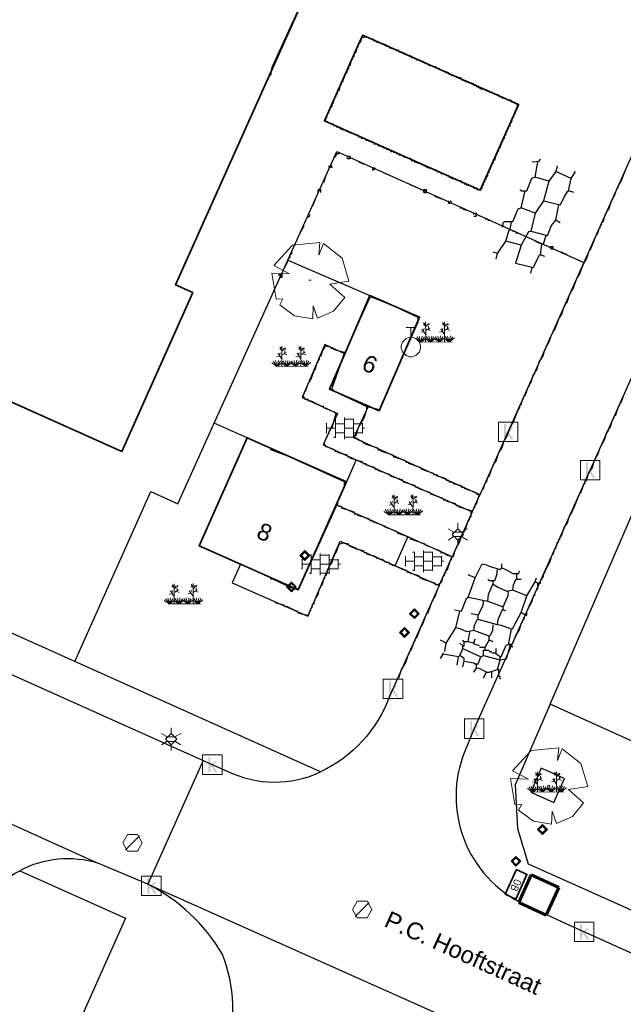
# Model space of a CAD drawing. Header units: metres. Extents: x 100797 to 101486, y 431104 to 431509.
# Tile 4 of 35: x 101001 to 101032, y 431231 to 431282. Entities that reach past the tile are written whole.
import ezdxf

# ---------------------------------------------------------------- set-up
doc = ezdxf.new("R2010")
doc.units = ezdxf.units.M
doc.linetypes.add('DASHED', pattern=[19.05, 12.7, -6.35])
doc.layers.get('0').update_dxf_attribs({"linetype": 'CONTINUOUS'})
for name, color, linetype, lineweight, true_color in [('BAR_BEBOUWING', 7, 'CONTINUOUS', 35, 0x707070), ('N-FIETSEN-OPSTEL-PLAATS', 7, 'CONTINUOUS', 60, 0x2d53b4), ('N-ONDERBORD', 7, 'CONTINUOUS', 35, 0x000000)]:
    doc.layers.add(name, color=color, linetype=linetype, lineweight=lineweight, true_color=true_color)
for name, color, linetype, true_color in [('BAR_BGT_BOMEN', 7, 'CONTINUOUS', 0x707070), ('BAR_BGT_PUNTSYMBOLEN', 7, 'CONTINUOUS', 0x707070), ('BAR_BGT_SYMBOLEN', 7, 'CONTINUOUS', 0x707070), ('BAR_HUISNUMMERS EN STRAATNAMEN', 7, 'CONTINUOUS', 0x707070), ('BAR_TOPO', 7, 'CONTINUOUS', 0x707070), ('BAR_WEGEN', 7, 'CONTINUOUS', 0x707070), ('BOR_BOMEN (vaste grootte)', 7, 'CONTINUOUS', 0x707070), ('BOR_LICHTMASTEN', 7, 'CONTINUOUS', 0x707070), ('BOR_RIOOLPUTTEN', 7, 'CONTINUOUS', 0x707070), ('BOR_VERKEERSBORD', 7, 'CONTINUOUS', 0x707070)]:
    doc.layers.add(name, color=color, linetype=linetype, true_color=true_color)
doc.layers.add('N-XX-AL-T25', color=7, linetype='CONTINUOUS', lineweight=25)
doc.layers.add('PERCELEN', color=2, linetype='DASHED', lineweight=9)
doc.styles.add('NLCS-ISO', font='txt')
doc.styles.add('NLCS-ISO 2.5', font='txt', dxfattribs={"height": 2.5})
picture_1 = doc.add_image_def('image2.jpg', size_in_pixel=(200, 199))

# ---------------------------------------------------------------- blocks, each defined once
blk = doc.blocks.new('inspectieput_1', base_point=(100953.43, 431263.36))
at = {"color": 8, "lineweight": 0, "true_color": 0x707070}
for points in [[(100953.93, 431263.36), (100953.68, 431263.793), (100953.18, 431263.793), (100952.93, 431263.36), (100953.18, 431262.927), (100953.68, 431262.927), (100953.93, 431263.36)], [(100953.076, 431263.006), (100953.784, 431263.714)]]:
    blk.add_lwpolyline(points, dxfattribs=at)
blk = doc.blocks.new('lichtmast_1', base_point=(101313.152, 431373.608))
at = {"color": 8, "lineweight": 0, "true_color": 0x707070}
for points in [[(101312.902, 431373.752), (101312.652, 431373.896)], [(101313.441, 431373.608), (101313.152, 431373.896), (101312.864, 431373.608), (101313.152, 431373.319), (101313.441, 431373.608)], [(101312.887, 431373.722), (101313.418, 431373.722)], [(101313.152, 431373.896), (101313.152, 431374.185)], [(101313.402, 431373.752), (101313.652, 431373.896)], [(101312.902, 431373.463), (101312.652, 431373.319)], [(101312.887, 431373.494), (101313.418, 431373.494)], [(101313.152, 431373.319), (101313.152, 431373.03)], [(101313.402, 431373.463), (101313.652, 431373.319)]]:
    blk.add_lwpolyline(points, dxfattribs=at)
blk = doc.blocks.new('boom_5', base_point=(101195.652, 431331.719))
at = {"color": 8, "lineweight": 0, "true_color": 0x707070}
for points in [[(101196.164, 431333.653), (101194.752, 431333.505), (101193.794, 431332.459)], [(101196.164, 431333.653), (101196.105, 431332.993), (101196.339, 431333.598)], [(101197.651, 431331.668), (101197.306, 431332.844), (101196.339, 431333.598)], [(101193.684, 431332.075), (101194.607, 431332.031), (101193.794, 431332.459)], [(101193.684, 431332.075), (101193.91, 431330.737)], [(101195.712, 431331.719), (101195.592, 431331.719), (101195.712, 431331.719)], [(101197.651, 431331.668), (101196.67, 431331.501), (101197.437, 431330.818)], [(101194.104, 431330.453), (101194.261, 431330.759), (101193.91, 431330.737)], [(101196.046, 431329.759), (101196.864, 431330.128), (101197.437, 431330.818)], [(101194.104, 431330.453), (101194.861, 431329.883), (101195.795, 431329.724)], [(101196.046, 431329.758), (101195.819, 431330.396), (101195.795, 431329.724)]]:
    blk.add_lwpolyline(points, dxfattribs=at)
blk = doc.blocks.new('verkeersbord_1', base_point=(101107.644, 431195.477))
at = {"true_color": 0x707070, "transparency": 33554687}
h = blk.add_hatch(color=8, dxfattribs=at)
h.paths.add_polyline_path([(101107.894, 431195.477), (101107.644, 431195.727), (101107.394, 431195.477), (101107.644, 431195.227)])
h.paths.add_polyline_path([(101107.465, 431195.477), (101107.644, 431195.655), (101107.822, 431195.477), (101107.644, 431195.298)], flags=0)
at = {"color": 8, "lineweight": 0, "true_color": 0x707070}
for points in [[(101107.894, 431195.477), (101107.644, 431195.727), (101107.394, 431195.477), (101107.644, 431195.227), (101107.894, 431195.477)], [(101107.822, 431195.477), (101107.644, 431195.655), (101107.465, 431195.477), (101107.644, 431195.298), (101107.822, 431195.477)]]:
    blk.add_lwpolyline(points, dxfattribs=at)
blk = doc.blocks.new('boom_6', base_point=(101276.276, 431172.059))
at = {"color": 8, "lineweight": 0, "true_color": 0x707070}
for points in [[(101276.787, 431173.993), (101275.376, 431173.845), (101274.418, 431172.799)], [(101276.787, 431173.993), (101276.729, 431173.333), (101276.963, 431173.937)], [(101278.275, 431172.007), (101277.93, 431173.184), (101276.963, 431173.937)], [(101274.308, 431172.415), (101275.231, 431172.371), (101274.418, 431172.799)], [(101274.308, 431172.415), (101274.534, 431171.076)], [(101276.336, 431172.059), (101276.216, 431172.059), (101276.336, 431172.059)], [(101278.275, 431172.007), (101277.294, 431171.84), (101278.061, 431171.157)], [(101274.728, 431170.793), (101274.885, 431171.098), (101274.534, 431171.076)], [(101276.67, 431170.098), (101277.487, 431170.468), (101278.061, 431171.157)], [(101274.728, 431170.793), (101275.484, 431170.222), (101276.419, 431170.064)], [(101276.67, 431170.098), (101276.443, 431170.736), (101276.419, 431170.064)]]:
    blk.add_lwpolyline(points, dxfattribs=at)
blk = doc.blocks.new('beplanting_1', base_point=(101316.768, 431360.678))
at = {"color": 8, "lineweight": 0, "true_color": 0x707070}
for points in [[(101316.221, 431361.216), (101316.134, 431361.214)], [(101316.245, 431361.178), (101316.141, 431361.332)], [(101316.182, 431361.271), (101316.189, 431361.312)], [(101316.25, 431360.732), (101316.243, 431361.377)], [(101316.246, 431361.119), (101316.426, 431361.295)], [(101316.248, 431360.929), (101316.462, 431361.061)], [(101316.336, 431361.207), (101316.319, 431361.276)], [(101316.369, 431361.24), (101316.442, 431361.23)], [(101316.399, 431361.022), (101316.397, 431361.156)], [(101317.192, 431361.223), (101317.105, 431361.221)], [(101317.217, 431361.185), (101317.113, 431361.339)], [(101317.153, 431361.278), (101317.161, 431361.32)], [(101317.222, 431360.739), (101317.214, 431361.384)], [(101317.217, 431361.126), (101317.397, 431361.302)], [(101317.22, 431360.936), (101317.434, 431361.068)], [(101317.307, 431361.214), (101317.291, 431361.283)], [(101317.341, 431361.247), (101317.414, 431361.238)], [(101317.371, 431361.029), (101317.368, 431361.163)], [(101316.001, 431360.341), (101315.796, 431360.612)], [(101316.001, 431360.341), (101315.92, 431360.641)], [(101316.15, 431360.869), (101315.991, 431360.849)], [(101316.001, 431360.341), (101316.063, 431360.648)], [(101316.001, 431360.341), (101316.18, 431360.605)], [(101316.244, 431360.343), (101316.247, 431360.729), (101316.053, 431361.01)], [(101316.121, 431360.911), (101316.163, 431361.035)], [(101316.493, 431360.345), (101316.288, 431360.616)], [(101316.355, 431360.995), (101316.499, 431360.933)], [(101316.493, 431360.345), (101316.412, 431360.644)], [(101316.493, 431360.345), (101316.556, 431360.652)], [(101316.493, 431360.345), (101316.672, 431360.608)], [(101316.493, 431360.345), (101316.763, 431360.544)], [(101316.949, 431360.348), (101316.743, 431360.619)], [(101316.949, 431360.348), (101316.867, 431360.648)], [(101316.949, 431360.348), (101317.011, 431360.655)], [(101316.949, 431360.348), (101317.128, 431360.612)], [(101316.949, 431360.348), (101317.218, 431360.547)], [(101317.121, 431360.876), (101316.962, 431360.856)], [(101317.216, 431360.35), (101317.218, 431360.736), (101317.025, 431361.017)], [(101317.092, 431360.919), (101317.134, 431361.043)], [(101317.457, 431360.352), (101317.252, 431360.623)], [(101317.327, 431361.002), (101317.471, 431360.94)], [(101317.457, 431360.352), (101317.375, 431360.651)], [(101317.457, 431360.352), (101317.519, 431360.659)], [(101317.457, 431360.352), (101317.636, 431360.616)], [(101317.457, 431360.352), (101317.726, 431360.551)], [(101316.001, 431360.341), (101315.726, 431360.524)], [(101315.937, 431360.341), (101317.6, 431360.353)], [(101316.001, 431360.341), (101316.271, 431360.54)], [(101316.493, 431360.345), (101316.219, 431360.528)], [(101316.949, 431360.348), (101316.674, 431360.531)], [(101317.457, 431360.352), (101317.182, 431360.535)]]:
    blk.add_lwpolyline(points, dxfattribs=at)
blk = doc.blocks.new('tegels_1', base_point=(101313.553, 431423.17))
at = {"color": 8, "lineweight": 0, "true_color": 0x707070}
for points in [[(101312.601, 431423.402), (101312.626, 431423.402)], [(101312.626, 431422.912), (101312.626, 431423.428)], [(101312.985, 431423.633), (101313.089, 431423.633)], [(101313.089, 431422.676), (101313.089, 431423.664)], [(101313.089, 431423.402), (101313.553, 431423.402)], [(101313.553, 431422.619), (101313.553, 431423.721)], [(101313.553, 431423.633), (101314.016, 431423.633)], [(101314.016, 431422.676), (101314.016, 431423.664)], [(101314.016, 431423.402), (101314.479, 431423.402)], [(101314.479, 431422.912), (101314.479, 431423.428)], [(101312.601, 431422.938), (101312.626, 431422.938)], [(101312.626, 431423.17), (101313.089, 431423.17)], [(101313.089, 431422.938), (101313.553, 431422.938)], [(101313.553, 431423.17), (101314.016, 431423.17)], [(101314.016, 431422.938), (101314.479, 431422.938)], [(101314.479, 431423.17), (101314.601, 431423.17)], [(101312.985, 431422.707), (101313.089, 431422.707)], [(101313.553, 431422.707), (101314.016, 431422.707)]]:
    blk.add_lwpolyline(points, dxfattribs=at)
blk = doc.blocks.new('kolk-symbool_1', base_point=(101288.593, 431172.129))
at = {"true_color": 0x707070, "transparency": 33554687}
h = blk.add_hatch(color=8, dxfattribs=at)
h.paths.add_polyline_path([(101288.624, 431172.081), (101288.846, 431172.296), (101288.718, 431172.296), (101288.486, 431172.06), (101288.555, 431172.013), (101288.747, 431171.716), (101288.868, 431171.716)])
h.paths.add_polyline_path([(101288.555, 431172.013), (101288.486, 431172.06), (101288.486, 431172.516), (101288.388, 431172.516), (101288.388, 431171.716), (101288.486, 431171.716), (101288.486, 431171.946)], flags=0)
at = {"color": 8, "lineweight": 0, "true_color": 0x707070}
blk.add_lwpolyline([(101288.092, 431172.617), (101289.092, 431172.617), (101289.092, 431171.617), (101288.092, 431171.617), (101288.092, 431172.617)], dxfattribs=at)
blk = doc.blocks.new('verkeersbord_2', base_point=(101289.838, 431190.765))
at = {"true_color": 0x707070, "transparency": 33554687}
h = blk.add_hatch(color=8, dxfattribs=at)
h.paths.add_polyline_path([(101290.088, 431190.765), (101289.838, 431191.015), (101289.588, 431190.765), (101289.838, 431190.515)])
h.paths.add_polyline_path([(101289.659, 431190.765), (101289.838, 431190.944), (101290.017, 431190.765), (101289.838, 431190.586)], flags=0)
at = {"color": 8, "lineweight": 0, "true_color": 0x707070}
for points in [[(101290.088, 431190.765), (101289.838, 431191.015), (101289.588, 431190.765), (101289.838, 431190.515), (101290.088, 431190.765)], [(101290.017, 431190.765), (101289.838, 431190.944), (101289.659, 431190.765), (101289.838, 431190.586), (101290.017, 431190.765)]]:
    blk.add_lwpolyline(points, dxfattribs=at)
blk = doc.blocks.new('verdeelkast_1', base_point=(101307.585, 431217.287))
at = {"color": 8, "lineweight": 0, "true_color": 0x707070}
for points in [[(101307.335, 431218.287), (101307.835, 431218.287)], [(101307.585, 431217.787), (101307.585, 431218.287)], [(101307.335, 431216.8495), (101307.1475, 431217.037), (101307.085, 431217.2245), (101307.085, 431217.3495), (101307.1475, 431217.537), (101307.335, 431217.7245), (101307.5225, 431217.787), (101307.6475, 431217.787), (101307.835, 431217.7245), (101308.0225, 431217.537), (101308.085, 431217.3495), (101308.085, 431217.2245), (101308.0225, 431217.037), (101307.835, 431216.8495), (101307.6475, 431216.787), (101307.5225, 431216.787), (101307.335, 431216.8495)]]:
    blk.add_lwpolyline(points, dxfattribs=at)
blk = doc.blocks.new('FMEBLOCK9')
at = {"layer": 'PERCELEN', "flags": 128}
blk.add_lwpolyline([(35.613545, -1.32535), (16.930645, 17.685525), (-16.096435, 32.5585), (-27.919355, 5.838625), (-35.613545, -11.9665), (-35.496475, -14.2155), (-34.950455, -16.030625), (2.024575, -32.5585), (2.393495, -32.45255), (2.758505, -32.332625), (3.117535, -32.197425), (3.471505, -32.048575), (3.818575, -31.88445), (4.158515, -31.707325), (4.491555, -31.51655), (4.817465, -31.31245), (5.133485, -31.09535), (5.441455, -30.865575), (5.739535, -30.624425), (6.027495, -30.3706), (6.305565, -30.1054), (35.345595, -1.5886)], close=True, dxfattribs=at)

msp = doc.modelspace()

# ---------------------------------------------------------------- linework, layer by layer
at = {"color": 252, "linetype": 'Continuous'}
for points in [[(101014.111, 431279.02), (101014.182, 431279.449), (101017.089, 431285.813), (101017.132, 431285.941), (101020.539, 431293.448), (101020.539, 431293.805), (101014.175, 431296.648), (101014.111, 431296.662)], [(101018.61, 431280.592), (101018.753, 431280.806)], [(101018.753, 431280.806), (101018.753, 431280.949), (101019.039, 431281.02), (101019.039, 431280.949)], [(101019.396, 431280.877), (101019.11, 431280.949)], [(101019.396, 431280.806), (101019.539, 431280.806)], [(101020.039, 431280.592), (101019.539, 431280.735)], [(101018.396, 431280.02), (101018.396, 431280.163)], [(101018.468, 431280.163), (101018.539, 431280.449)], [(101018.539, 431280.449), (101018.61, 431280.52)], [(101020.039, 431280.52), (101020.182, 431280.52)], [(101020.682, 431280.306), (101020.182, 431280.449)], [(101020.682, 431280.235), (101020.824, 431280.235)], [(101020.967, 431280.092), (101020.967, 431280.163), (101020.824, 431280.163)], [(101018.182, 431279.52), (101018.253, 431279.806)], [(101018.253, 431279.806), (101018.325, 431279.877)], [(101018.325, 431279.949), (101018.396, 431280.02)], [(101021.324, 431280.02), (101021.039, 431280.092)], [(101021.324, 431279.949), (101021.467, 431279.949)], [(101021.539, 431279.877), (101021.467, 431279.949)], [(101021.61, 431279.806), (101021.539, 431279.877)], [(101021.682, 431279.806), (101021.824, 431279.806)], [(101021.824, 431279.735), (101021.967, 431279.735)], [(101022.253, 431279.52), (101022.11, 431279.663), (101021.967, 431279.663)], [(101017.968, 431279.163), (101018.039, 431279.235)], [(101018.039, 431279.306), (101018.11, 431279.378)], [(101018.11, 431279.378), (101018.11, 431279.52)], [(101022.61, 431279.449), (101022.324, 431279.52)], [(101023.253, 431279.163), (101022.771, 431279.324), (101022.753, 431279.378), (101022.61, 431279.378)], [(101017.753, 431278.663), (101017.825, 431278.735)], [(101017.825, 431278.735), (101017.825, 431278.878)], [(101017.896, 431279.02), (101017.968, 431279.092)], [(101017.896, 431278.878), (101017.896, 431279.02)], [(101023.253, 431279.092), (101023.396, 431279.092)], [(101023.896, 431278.878), (101023.396, 431279.02)], [(101023.896, 431278.806), (101024.039, 431278.806)], [(101024.538, 431278.592), (101024.039, 431278.735)], [(101017.539, 431278.092), (101017.539, 431278.235)], [(101017.61, 431278.235), (101017.682, 431278.52)], [(101017.682, 431278.52), (101017.753, 431278.592)], [(101024.538, 431278.52), (101024.681, 431278.52)], [(101024.967, 431278.306), (101024.681, 431278.449)], [(101025.038, 431278.306), (101025.181, 431278.306)], [(101025.181, 431278.235), (101025.324, 431278.235)], [(101025.324, 431278.163), (101025.467, 431278.163)], [(101025.538, 431278.092), (101025.467, 431278.163)], [(101017.325, 431277.735), (101017.396, 431277.806)], [(101017.325, 431277.592), (101017.325, 431277.735)], [(101017.396, 431277.878), (101017.468, 431277.949)], [(101017.468, 431278.02), (101017.539, 431278.092)], [(101025.824, 431278.02), (101025.538, 431278.092)], [(101025.824, 431277.949), (101025.967, 431277.949)], [(101025.967, 431277.878), (101026.11, 431277.878)], [(101026.181, 431277.806), (101026.11, 431277.878)], [(101026.467, 431277.735), (101026.181, 431277.806)], [(101026.467, 431277.663), (101026.61, 431277.663)], [(101017.039, 431277.092), (101017.11, 431277.163)], [(101017.11, 431277.235), (101017.182, 431277.378), (101017.253, 431277.449)], [(101017.253, 431277.449), (101017.253, 431277.592)], [(101026.824, 431277.378), (101026.738, 431277.563), (101026.61, 431277.592)], [(101026.681, 431277.092), (101026.681, 431277.235)], [(101026.753, 431277.235), (101026.753, 431277.378)], [(101017.325, 431276.521), (101017.189, 431276.542), (101016.925, 431276.678), (101016.896, 431276.806)], [(101016.968, 431276.806), (101017.039, 431277.092)], [(101026.467, 431276.592), (101026.538, 431276.878)], [(101026.538, 431276.878), (101026.61, 431276.949)], [(101026.61, 431277.021), (101026.681, 431277.092)], [(101017.325, 431276.449), (101017.468, 431276.449)], [(101017.468, 431276.378), (101017.61, 431276.378)], [(101017.682, 431276.306), (101017.61, 431276.378)], [(101017.753, 431276.235), (101017.682, 431276.306)], [(101017.825, 431276.235), (101017.968, 431276.235)], [(101017.968, 431276.163), (101018.11, 431276.163)], [(101026.181, 431276.092), (101026.253, 431276.163)], [(101026.253, 431276.235), (101026.324, 431276.306)], [(101026.324, 431276.378), (101026.395, 431276.449)], [(101026.395, 431276.449), (101026.395, 431276.592)], [(101018.61, 431275.949), (101018.11, 431276.092)], [(101018.61, 431275.878), (101018.753, 431275.878)], [(101018.753, 431275.806), (101018.896, 431275.806)], [(101019.039, 431275.664), (101018.967, 431275.735)], [(101019.11, 431275.664), (101019.253, 431275.664)], [(101025.967, 431275.592), (101026.038, 431275.664)], [(101026.038, 431275.735), (101026.11, 431275.806)], [(101026.11, 431275.806), (101026.11, 431275.949)], [(101026.181, 431275.949), (101026.181, 431276.092)], [(101019.253, 431275.592), (101019.396, 431275.592)], [(101019.396, 431275.521), (101019.539, 431275.521)], [(101019.61, 431275.449), (101019.539, 431275.521)], [(101019.682, 431275.378), (101019.61, 431275.449)], [(101019.753, 431275.378), (101019.896, 431275.378)], [(101019.896, 431275.306), (101020.039, 431275.306)], [(101020.039, 431275.235), (101020.182, 431275.235)], [(101020.253, 431275.164), (101020.182, 431275.235)], [(101020.325, 431275.092), (101020.253, 431275.164)], [(101025.753, 431275.092), (101025.824, 431275.164)], [(101025.824, 431275.164), (101025.824, 431275.306)], [(101025.895, 431275.306), (101025.967, 431275.592)], [(101017.396, 431274.806), (101017.41, 431274.871), (101017.539, 431275.021), (101017.61, 431275.021)], [(101018.039, 431274.878), (101018.182, 431274.878)], [(101018.182, 431274.735), (101018.039, 431274.735), (101018.039, 431274.806)], [(101018.182, 431274.735), (101018.182, 431274.878)], [(101020.396, 431275.092), (101020.539, 431275.092)], [(101020.539, 431275.021), (101020.682, 431275.021)], [(101020.682, 431274.949), (101020.824, 431274.949)], [(101020.896, 431274.878), (101020.824, 431274.949)], [(101020.967, 431274.806), (101020.896, 431274.878)], [(101021.324, 431274.735), (101021.039, 431274.806)], [(101021.324, 431274.664), (101021.467, 431274.664)], [(101025.538, 431274.521), (101025.538, 431274.664)], [(101025.61, 431274.664), (101025.681, 431274.949)], [(101025.681, 431274.949), (101025.753, 431275.021)], [(101027.538, 431274.592), (101027.888, 431274.627), (101027.967, 431274.735)], [(101017.253, 431274.306), (101017.11, 431274.306), (101017.11, 431274.378)], [(101017.253, 431274.306), (101017.182, 431274.449)], [(101018.896, 431274.449), (101018.61, 431274.592)], [(101019.325, 431274.235), (101019.467, 431274.306)], [(101019.325, 431274.164), (101019.467, 431274.235)], [(101021.682, 431274.521), (101021.467, 431274.592)], [(101021.682, 431274.521), (101021.824, 431274.521)], [(101021.824, 431274.449), (101021.967, 431274.449)], [(101021.967, 431274.378), (101022.11, 431274.378)], [(101022.61, 431274.164), (101022.11, 431274.306)], [(101022.61, 431274.092), (101022.753, 431274.092)], [(101022.824, 431274.021), (101022.753, 431274.092)], [(101025.324, 431274.164), (101025.396, 431274.235)], [(101025.324, 431274.021), (101025.324, 431274.164)], [(101025.396, 431274.306), (101025.467, 431274.378)], [(101025.467, 431274.449), (101025.538, 431274.521)], [(101028.824, 431274.378), (101028.752, 431274.092), (101028.395, 431273.592), (101028.11, 431272.592), (101027.681, 431271.95), (101027.467, 431271.021), (101027.338, 431270.992), (101026.967, 431270.307), (101026.681, 431269.378), (101027.61, 431269.164), (101027.624, 431269.228), (101027.913, 431269.789), (101027.967, 431269.807), (101028.038, 431270.378), (101028.11, 431270.378), (101028.252, 431270.807)], [(101026.895, 431273.164), (101026.967, 431273.092), (101027.253, 431273.092), (101027.524, 431273.742), (101027.681, 431273.807), (101027.824, 431274.592)], [(101028.11, 431272.592), (101028.967, 431272.378), (101029.124, 431272.657), (101029.167, 431272.742), (101029.342, 431273.074), (101029.395, 431273.092), (101029.538, 431273.735), (101029.752, 431274.092)], [(101029.538, 431273.735), (101028.752, 431274.092)], [(101032.109, 431273.592), (101032.324, 431274.164)], [(101016.825, 431273.521), (101016.968, 431273.949)], [(101020.253, 431273.878), (101019.896, 431274.021)], [(101022.896, 431273.949), (101022.824, 431274.021)], [(101023.253, 431273.878), (101022.967, 431273.949)], [(101023.253, 431273.807), (101023.396, 431273.807)], [(101023.896, 431273.592), (101023.396, 431273.735)], [(101025.038, 431273.521), (101025.11, 431273.592)], [(101025.11, 431273.664), (101025.181, 431273.735)], [(101025.181, 431273.807), (101025.253, 431273.878)], [(101025.253, 431273.878), (101025.253, 431274.021)], [(101028.395, 431273.592), (101027.681, 431273.807)], [(101031.966, 431273.378), (101032.109, 431273.592)], [(101016.539, 431273.164), (101016.682, 431273.164)], [(101016.539, 431273.021), (101016.539, 431273.164)], [(101016.682, 431273.021), (101016.682, 431273.164)], [(101021.539, 431273.307), (101021.324, 431273.378)], [(101021.967, 431273.164), (101022.11, 431273.164)], [(101021.967, 431273.021), (101021.967, 431273.164)], [(101022.11, 431273.021), (101022.11, 431273.164)], [(101023.896, 431273.521), (101024.039, 431273.521)], [(101024.181, 431273.378), (101024.181, 431273.449), (101024.039, 431273.449)], [(101024.538, 431273.307), (101024.253, 431273.378)], [(101024.538, 431273.235), (101024.681, 431273.235)], [(101024.681, 431273.164), (101024.896, 431273.164)], [(101024.896, 431273.164), (101024.967, 431273.235)], [(101024.967, 431273.235), (101024.967, 431273.378)], [(101025.038, 431273.378), (101025.038, 431273.521)], [(101026.11, 431271.521), (101026.538, 431271.521), (101026.774, 431272.085), (101026.81, 431272.171), (101026.967, 431272.235), (101027.181, 431273.092)], [(101029.681, 431273.021), (101029.395, 431273.092)], [(101031.752, 431272.807), (101031.895, 431273.235)], [(101031.895, 431273.235), (101031.966, 431273.307)], [(101016.253, 431272.307), (101016.396, 431272.664)], [(101021.967, 431273.021), (101022.11, 431273.021)], [(101022.896, 431272.664), (101022.539, 431272.807)], [(101023.324, 431272.449), (101023.253, 431272.449), (101023.253, 431272.592)], [(101023.396, 431272.521), (101023.324, 431272.592)], [(101031.466, 431272.164), (101031.609, 431272.592)], [(101031.609, 431272.592), (101031.681, 431272.664)], [(101031.681, 431272.735), (101031.752, 431272.807)], [(101023.824, 431272.235), (101023.967, 431272.235)], [(101024.181, 431272.092), (101023.967, 431272.164)], [(101027.681, 431271.95), (101026.967, 431272.235)], [(101027.467, 431271.021), (101028.324, 431270.807), (101028.524, 431271.314), (101028.752, 431271.592), (101028.895, 431272.378)], [(101031.395, 431272.092), (101031.466, 431272.164)], [(101015.968, 431271.735), (101016.111, 431271.807), (101016.111, 431271.878)], [(101024.538, 431271.878), (101024.538, 431271.95), (101024.681, 431271.95)], [(101024.538, 431271.807), (101024.681, 431271.807)], [(101024.681, 431271.807), (101024.681, 431271.95)], [(101025.11, 431271.664), (101025.253, 431271.664)], [(101025.253, 431271.592), (101025.396, 431271.592)], [(101028.967, 431271.45), (101028.752, 431271.592)], [(101031.181, 431271.521), (101031.324, 431271.95)], [(101031.324, 431271.95), (101031.395, 431272.021)], [(101015.611, 431270.95), (101015.825, 431271.307)], [(101025.681, 431269.593), (101025.753, 431269.878), (101026.181, 431270.521), (101026.353, 431271.078), (101026.395, 431271.092), (101026.467, 431271.521)], [(101025.967, 431271.235), (101026.038, 431271.307)], [(101026.038, 431271.45), (101026.11, 431271.521)], [(101026.038, 431271.307), (101026.038, 431271.378), (101026.038, 431271.45)], [(101030.538, 431270.093), (101030.842, 431270.86), (101030.895, 431270.878), (101030.967, 431271.164)], [(101030.967, 431271.164), (101031.038, 431271.235)], [(101031.038, 431271.307), (101031.109, 431271.378)], [(101031.109, 431271.45), (101031.181, 431271.521)], [(101026.538, 431271.021), (101026.681, 431271.021)], [(101026.681, 431270.95), (101026.824, 431270.95)], [(101026.967, 431270.307), (101026.181, 431270.521)], [(101027.967, 431270.378), (101027.681, 431270.521)], [(101028.467, 431270.164), (101028.467, 431270.235), (101028.61, 431270.235)], [(101028.538, 431270.093), (101028.467, 431270.164)], [(101028.61, 431270.093), (101028.61, 431270.235)], [(101030.467, 431270.021), (101030.538, 431270.093)], [(101014.968, 431269.45), (101015.039, 431269.593)], [(101015.039, 431269.664), (101015.111, 431269.735)], [(101015.111, 431269.807), (101015.182, 431269.878)], [(101015.182, 431269.878), (101015.182, 431270.021)], [(101025.753, 431269.878), (101025.538, 431269.95)], [(101028.181, 431269.735), (101027.967, 431269.807)], [(101029.324, 431269.807), (101029.038, 431269.95)], [(101030.181, 431269.378), (101030.324, 431269.593)], [(101030.324, 431269.593), (101030.467, 431270.021)], [(101014.825, 431269.164), (101014.968, 431269.45)], [(101027.467, 431268.878), (101027.538, 431269.164)], [(101029.967, 431268.807), (101030.181, 431269.378)], [(101014.539, 431268.735), (101014.539, 431268.807), (101014.682, 431268.807)], [(101014.539, 431268.664), (101014.682, 431268.664)], [(101014.682, 431268.664), (101014.682, 431268.807)], [(101029.609, 431268.021), (101029.681, 431268.164), (101029.824, 431268.593)], [(101029.824, 431268.593), (101029.967, 431268.807)], [(101019.682, 431261.879), (101021.682, 431266.379), (101021.682, 431266.593), (101020.903, 431266.964), (101020.76, 431267.036), (101019.325, 431267.628), (101019.182, 431267.593), (101018.667, 431266.457), (101018.632, 431266.371), (101017.95, 431264.825), (101017.896, 431264.807), (101017.239, 431262.943), (101017.389, 431262.793), (101019.039, 431262.022), (101019.682, 431261.879)], [(101029.324, 431267.378), (101029.467, 431267.807)], [(101029.467, 431267.807), (101029.538, 431267.878)], [(101029.538, 431267.95), (101029.609, 431268.021)], [(101029.038, 431266.736), (101029.181, 431267.164)], [(101029.181, 431267.164), (101029.252, 431267.236)], [(101029.252, 431267.307), (101029.324, 431267.378)], [(101028.681, 431265.95), (101028.752, 431266.093), (101028.895, 431266.521)], [(101028.895, 431266.521), (101029.038, 431266.736)], [(101028.395, 431265.307), (101028.538, 431265.736)], [(101028.538, 431265.736), (101028.61, 431265.807)], [(101028.61, 431265.879), (101028.681, 431265.95)], [(101016.753, 431264.879), (101016.896, 431265.093)], [(101016.896, 431265.093), (101016.896, 431265.164), (101017.046, 431265.114), (101017.182, 431265.093)], [(101017.182, 431265.021), (101017.325, 431265.021)], [(101028.181, 431264.95), (101028.252, 431265.021)], [(101028.252, 431265.093), (101028.395, 431265.307)], [(101016.611, 431264.45), (101016.611, 431264.593)], [(101016.682, 431264.593), (101016.753, 431264.879)], [(101017.896, 431264.807), (101017.325, 431264.95)], [(101027.895, 431264.307), (101028.11, 431264.664)], [(101028.11, 431264.664), (101028.181, 431264.95)], [(101016.396, 431263.95), (101016.468, 431264.236)], [(101016.468, 431264.236), (101016.539, 431264.307)], [(101016.539, 431264.379), (101016.611, 431264.45)], [(101027.752, 431263.879), (101027.895, 431264.307)], [(101016.111, 431263.307), (101016.182, 431263.45), (101016.325, 431263.879)], [(101016.325, 431263.879), (101016.396, 431263.95)], [(101027.467, 431263.236), (101027.61, 431263.664)], [(101027.61, 431263.664), (101027.681, 431263.736)], [(101027.681, 431263.807), (101027.752, 431263.879)], [(101015.896, 431262.807), (101016.039, 431263.236)], [(101016.039, 431263.236), (101016.111, 431263.307)], [(101027.181, 431262.593), (101027.324, 431263.022)], [(101027.324, 431263.022), (101027.395, 431263.093)], [(101027.395, 431263.164), (101027.467, 431263.236)], [(101015.753, 431262.593), (101015.825, 431262.665)], [(101016.039, 431262.379), (101015.896, 431262.379), (101015.753, 431262.593)], [(101015.825, 431262.736), (101015.896, 431262.807)], [(101027.11, 431262.522), (101027.181, 431262.593)], [(101032.109, 431262.236), (101032.252, 431262.665)], [(101016.825, 431262.022), (101016.689, 431262.043), (101016.182, 431262.307), (101016.039, 431262.307)], [(101019.039, 431261.879), (101019.039, 431262.022)], [(101026.538, 431261.165), (101026.842, 431261.932), (101026.895, 431261.95), (101026.895, 431262.093)], [(101026.967, 431262.093), (101027.038, 431262.379)], [(101027.038, 431262.379), (101027.11, 431262.45)], [(101031.824, 431261.593), (101031.966, 431262.022)], [(101031.966, 431262.022), (101032.038, 431262.093)], [(101032.038, 431262.165), (101032.109, 431262.236)], [(101017.253, 431260.95), (101017.468, 431261.665), (101017.332, 431261.757), (101016.825, 431261.95)], [(101018.896, 431261.45), (101019.039, 431261.879)], [(101031.752, 431261.522), (101031.824, 431261.593)], [(101017.11, 431260.736), (101017.182, 431260.879), (101017.253, 431260.95)], [(101018.468, 431260.522), (101018.61, 431260.95)], [(101018.61, 431260.95), (101018.896, 431261.45)], [(101026.181, 431260.379), (101026.253, 431260.522), (101026.395, 431260.95)], [(101026.395, 431260.95), (101026.467, 431261.022)], [(101026.467, 431261.093), (101026.538, 431261.165)], [(101031.466, 431260.879), (101031.538, 431260.95)], [(101031.538, 431260.95), (101031.681, 431261.379)], [(101031.681, 431261.379), (101031.752, 431261.45)], [(101017.396, 431259.808), (101016.914, 431259.968), (101016.843, 431260.147), (101017.039, 431260.593)], [(101017.039, 431260.593), (101017.11, 431260.665)], [(101018.825, 431260.236), (101018.689, 431260.258), (101018.396, 431260.45), (101018.396, 431260.522)], [(101031.252, 431260.308), (101031.395, 431260.736)], [(101031.395, 431260.736), (101031.466, 431260.808)], [(101018.825, 431260.165), (101018.967, 431260.165)], [(101019.61, 431259.879), (101018.967, 431260.093)], [(101025.967, 431259.879), (101026.11, 431260.308)], [(101026.11, 431260.308), (101026.181, 431260.379)], [(101030.895, 431259.522), (101031.038, 431259.95)], [(101031.038, 431259.95), (101031.252, 431260.308)], [(101015.253, 431252.737), (101015.539, 431252.665), (101017.485, 431256.933), (101017.539, 431256.951), (101017.564, 431257.159), (101017.896, 431257.879), (101017.896, 431258.165), (101014.975, 431259.472), (101014.111, 431259.808), (101014.111, 431259.879)], [(101017.396, 431259.736), (101017.539, 431259.736)], [(101018.039, 431259.522), (101017.539, 431259.665)], [(101018.039, 431259.45), (101018.182, 431259.45)], [(101019.61, 431259.808), (101019.753, 431259.808)], [(101020.396, 431259.522), (101019.753, 431259.736)], [(101021.039, 431259.236), (101020.396, 431259.45)], [(101025.681, 431259.236), (101025.824, 431259.665)], [(101025.824, 431259.665), (101025.967, 431259.879)], [(101030.824, 431259.45), (101030.895, 431259.522)], [(101018.825, 431259.165), (101018.182, 431259.379)], [(101018.825, 431259.093), (101018.967, 431259.093)], [(101019.039, 431259.022), (101018.967, 431259.093)], [(101019.467, 431258.879), (101019.039, 431259.022)], [(101021.039, 431259.165), (101021.182, 431259.165)], [(101021.824, 431258.879), (101021.182, 431259.093)], [(101025.324, 431258.451), (101025.538, 431259.022)], [(101025.538, 431259.022), (101025.681, 431259.236)], [(101030.609, 431258.879), (101030.752, 431259.308)], [(101030.752, 431259.308), (101030.824, 431259.379)], [(101019.467, 431258.808), (101019.61, 431258.808)], [(101020.253, 431258.522), (101019.61, 431258.736)], [(101020.896, 431258.236), (101020.253, 431258.451)], [(101022.467, 431258.593), (101021.824, 431258.808)], [(101023.11, 431258.308), (101022.628, 431258.468), (101022.61, 431258.522), (101022.467, 431258.522)], [(101025.253, 431258.379), (101025.324, 431258.451)], [(101030.324, 431258.236), (101030.467, 431258.665)], [(101030.467, 431258.665), (101030.538, 431258.736)], [(101030.538, 431258.736), (101030.609, 431258.879)], [(101021.539, 431257.951), (101020.896, 431258.165)], [(101023.11, 431258.236), (101023.253, 431258.236)], [(101023.253, 431258.165), (101023.396, 431258.165)], [(101023.467, 431258.093), (101023.396, 431258.165)], [(101023.539, 431258.022), (101023.467, 431258.093)], [(101023.896, 431257.951), (101023.61, 431258.022)], [(101025.038, 431257.808), (101025.11, 431258.093)], [(101025.11, 431258.093), (101025.181, 431258.165)], [(101025.181, 431258.165), (101025.253, 431258.379)], [(101029.538, 431256.522), (101029.609, 431256.665), (101029.681, 431256.808), (101029.984, 431257.576), (101030.038, 431257.593), (101030.181, 431258.022)], [(101030.181, 431258.022), (101030.252, 431258.093)], [(101030.252, 431258.165), (101030.324, 431258.236)], [(101021.539, 431257.879), (101021.682, 431257.879)], [(101022.324, 431257.593), (101021.682, 431257.808)], [(101022.967, 431257.308), (101022.324, 431257.522)], [(101023.896, 431257.879), (101024.039, 431257.879)], [(101024.681, 431257.593), (101024.039, 431257.808)], [(101024.681, 431257.522), (101024.896, 431257.522), (101024.896, 431257.593)], [(101024.681, 431257.022), (101024.824, 431257.522)], [(101024.896, 431257.593), (101024.967, 431257.736), (101025.038, 431257.808)], [(101017.753, 431256.879), (101017.539, 431256.951)], [(101022.967, 431257.236), (101023.11, 431257.236)], [(101023.61, 431257.022), (101023.11, 431257.165)], [(101023.61, 431256.951), (101023.753, 431256.951)], [(101024.61, 431256.951), (101024.681, 431257.022)], [(101018.396, 431256.594), (101017.753, 431256.808)], [(101018.396, 431256.522), (101018.539, 431256.522)], [(101019.182, 431256.236), (101018.539, 431256.451)], [(101024.396, 431256.665), (101023.753, 431256.879)], [(101024.396, 431256.379), (101024.396, 431256.665), (101024.467, 431256.665), (101024.538, 431256.808)], [(101024.538, 431256.808), (101024.61, 431256.879)], [(101029.324, 431256.022), (101029.467, 431256.451)], [(101029.467, 431256.451), (101029.538, 431256.522)], [(101019.182, 431256.165), (101019.325, 431256.165)], [(101019.396, 431256.094), (101019.325, 431256.165)], [(101020.61, 431255.594), (101019.985, 431255.826), (101019.967, 431255.879), (101019.396, 431256.094)], [(101024.039, 431255.594), (101024.11, 431255.736), (101024.253, 431256.165)], [(101024.253, 431256.165), (101024.324, 431256.236)], [(101024.324, 431256.308), (101024.396, 431256.379)], [(101029.181, 431255.808), (101029.324, 431256.022)], [(101021.253, 431255.308), (101020.61, 431255.522)], [(101023.896, 431255.379), (101023.967, 431255.451)], [(101023.967, 431255.522), (101024.039, 431255.594)], [(101029.038, 431255.379), (101029.181, 431255.808)], [(101017.468, 431254.522), (101017.61, 431254.951)], [(101017.61, 431254.951), (101017.825, 431255.022)], [(101018.11, 431254.951), (101017.825, 431255.022)], [(101022.824, 431254.594), (101022.053, 431254.908), (101022.039, 431254.951), (101021.253, 431255.237)], [(101023.681, 431254.879), (101023.753, 431254.951)], [(101023.753, 431254.951), (101023.824, 431255.094), (101023.896, 431255.379)], [(101028.61, 431254.451), (101028.699, 431254.719), (101028.752, 431254.737), (101028.824, 431255.022)], [(101028.824, 431255.022), (101028.895, 431255.094)], [(101028.895, 431255.165), (101028.967, 431255.237)], [(101028.967, 431255.308), (101029.038, 431255.379)], [(101017.325, 431254.308), (101017.396, 431254.379)], [(101017.396, 431254.451), (101017.468, 431254.522)], [(101018.11, 431254.879), (101018.253, 431254.879)], [(101018.253, 431254.808), (101018.396, 431254.808)], [(101018.896, 431254.594), (101018.396, 431254.737)], [(101018.896, 431254.522), (101019.039, 431254.522)], [(101019.539, 431254.308), (101019.039, 431254.451)], [(101022.824, 431254.522), (101022.967, 431254.522), (101023.189, 431254.394), (101023.467, 431254.308), (101023.61, 431254.737)], [(101023.61, 431254.737), (101023.681, 431254.808)], [(101028.181, 431253.451), (101028.202, 431253.587), (101028.467, 431254.094), (101028.538, 431254.379)], [(101028.538, 431254.379), (101028.61, 431254.451)], [(101017.11, 431253.808), (101017.253, 431254.022)], [(101017.253, 431254.022), (101017.325, 431254.308)], [(101019.539, 431254.237), (101019.682, 431254.237)], [(101020.182, 431254.022), (101020.039, 431254.022), (101019.825, 431254.165), (101019.682, 431254.165)], [(101020.182, 431253.951), (101020.325, 431253.951)], [(101020.325, 431253.88), (101020.467, 431253.88)], [(101020.539, 431253.808), (101020.467, 431253.88)], [(101023.181, 431253.665), (101023.324, 431254.094)], [(101023.324, 431254.094), (101023.396, 431254.165)], [(101023.396, 431254.165), (101023.396, 431254.308)], [(101024.324, 431252.451), (101024.61, 431253.237), (101024.967, 431253.951), (101025.188, 431253.894), (101025.331, 431253.83), (101025.895, 431253.665), (101025.967, 431253.737), (101026.174, 431253.651), (101026.538, 431253.451), (101026.824, 431253.451), (101026.895, 431253.594)], [(101025.967, 431253.737), (101025.967, 431253.951)], [(101016.896, 431253.308), (101016.968, 431253.38)], [(101016.968, 431253.38), (101017.039, 431253.665)], [(101017.039, 431253.665), (101017.11, 431253.737)], [(101021.11, 431253.594), (101020.539, 431253.808)], [(101021.753, 431253.308), (101021.11, 431253.522)], [(101022.967, 431253.308), (101023.039, 431253.38)], [(101023.039, 431253.451), (101023.11, 431253.522)], [(101023.11, 431253.594), (101023.181, 431253.665)], [(101024.61, 431253.237), (101024.253, 431253.38)], [(101025.253, 431253.165), (101025.324, 431253.094), (101025.61, 431253.094), (101025.725, 431253.385), (101025.753, 431253.665)], [(101026.538, 431252.594), (101026.566, 431252.874), (101026.699, 431253.147), (101026.753, 431253.165), (101026.753, 431253.451)], [(101028.038, 431253.165), (101028.11, 431253.308), (101028.11, 431253.451)], [(101015.111, 431252.737), (101014.246, 431253.144), (101014.111, 431253.165), (101014.111, 431253.237)], [(101016.682, 431252.808), (101016.753, 431252.88)], [(101016.753, 431252.88), (101016.825, 431253.165)], [(101016.825, 431253.165), (101016.896, 431253.237)], [(101021.753, 431253.237), (101021.896, 431253.237)], [(101022.539, 431252.951), (101021.896, 431253.165), (101021.896, 431253.237)], [(101022.539, 431252.88), (101022.681, 431252.88), (101022.896, 431253.022), (101022.967, 431253.308)], [(101025.253, 431252.023), (101025.282, 431252.375), (101025.496, 431252.865), (101025.538, 431252.88), (101025.538, 431253.094)], [(101027.253, 431252.308), (101026.538, 431252.594), (101026.253, 431252.522), (101025.76, 431252.751), (101025.538, 431252.88)], [(101025.895, 431249.166), (101025.938, 431249.18), (101026.195, 431249.78), (101026.324, 431249.808), (101026.467, 431250.594), (101026.52, 431250.612), (101026.967, 431251.451), (101027.253, 431252.308), (101027.681, 431253.022), (101027.752, 431253.237)], [(101026.753, 431253.165), (101026.967, 431253.165)], [(101027.824, 431252.951), (101027.681, 431253.022)], [(101027.824, 431252.665), (101027.824, 431252.951), (101027.967, 431252.951), (101027.967, 431253.094)], [(101027.967, 431253.094), (101028.038, 431253.165)], [(101015.111, 431252.737), (101015.253, 431252.737)], [(101016.396, 431252.165), (101016.539, 431252.38)], [(101016.539, 431252.38), (101016.611, 431252.665)], [(101016.611, 431252.665), (101016.682, 431252.737)], [(101022.539, 431252.237), (101022.681, 431252.665)], [(101022.681, 431252.665), (101022.753, 431252.808)], [(101024.253, 431252.237), (101024.324, 431252.451)], [(101025.753, 431250.808), (101025.78, 431251.089), (101025.985, 431251.576), (101026.038, 431251.594), (101026.038, 431251.737), (101026.299, 431252.314), (101026.324, 431252.522)], [(101027.61, 431252.308), (101027.681, 431252.38)], [(101027.681, 431252.451), (101027.752, 431252.594), (101027.824, 431252.665)], [(101014.825, 431251.808), (101014.325, 431251.951)], [(101016.253, 431251.737), (101016.253, 431251.88)], [(101016.325, 431252.023), (101016.396, 431252.094)], [(101016.325, 431251.88), (101016.325, 431252.023)], [(101022.182, 431251.451), (101022.396, 431252.023)], [(101022.396, 431252.023), (101022.467, 431252.094)], [(101022.467, 431252.165), (101022.539, 431252.237)], [(101023.539, 431251.594), (101023.896, 431251.523), (101024.167, 431252.172), (101024.253, 431252.237), (101025.253, 431252.023), (101026.038, 431251.737)], [(101024.538, 431250.523), (101024.566, 431250.803), (101024.699, 431251.076), (101024.753, 431251.094), (101024.753, 431251.308), (101025.013, 431251.815), (101025.038, 431252.023)], [(101027.253, 431251.523), (101027.538, 431252.023)], [(101027.538, 431252.023), (101027.61, 431252.308)], [(101015.468, 431251.523), (101015.332, 431251.544), (101014.968, 431251.737), (101014.825, 431251.737)], [(101015.468, 431251.451), (101015.682, 431251.38), (101016.039, 431251.308), (101016.111, 431251.523)], [(101016.111, 431251.523), (101016.182, 431251.594)], [(101016.182, 431251.665), (101016.253, 431251.737)], [(101021.896, 431250.808), (101022.11, 431251.38)], [(101022.11, 431251.38), (101022.182, 431251.451)], [(101023.039, 431249.451), (101023.11, 431249.88), (101023.61, 431250.665), (101023.824, 431251.523)], [(101024.753, 431251.308), (101024.396, 431251.38)], [(101026.181, 431251.523), (101026.038, 431251.594)], [(101027.181, 431251.308), (101026.967, 431251.451)], [(101027.11, 431251.094), (101027.181, 431251.308), (101027.253, 431251.308), (101027.253, 431251.523)], [(101026.467, 431250.594), (101025.961, 431250.783), (101025.753, 431250.808), (101024.753, 431251.094)], [(101026.895, 431250.594), (101026.967, 431250.88)], [(101026.967, 431250.88), (101027.038, 431250.951)], [(101027.038, 431251.023), (101027.11, 431251.094)], [(101021.61, 431250.166), (101021.824, 431250.737)], [(101021.824, 431250.737), (101021.896, 431250.808)], [(101025.324, 431250.237), (101024.538, 431250.523), (101024.181, 431250.451), (101023.831, 431250.615), (101023.61, 431250.665)], [(101024.253, 431249.951), (101024.324, 431250.451)], [(101025.038, 431249.237), (101025.038, 431249.523), (101025.11, 431249.523), (101025.11, 431249.666), (101025.324, 431250.023), (101025.324, 431250.237), (101025.396, 431250.308), (101025.511, 431250.528), (101025.538, 431250.808)], [(101026.681, 431250.237), (101026.895, 431250.594)], [(101021.324, 431249.523), (101021.467, 431249.951)], [(101021.467, 431249.951), (101021.539, 431250.023)], [(101021.539, 431250.094), (101021.61, 431250.166)], [(101023.11, 431249.88), (101022.824, 431250.023)], [(101023.681, 431248.737), (101023.753, 431249.166), (101023.824, 431249.237), (101023.967, 431249.594), (101023.967, 431249.737), (101024.039, 431249.737), (101024.039, 431249.951), (101023.967, 431250.023)], [(101023.967, 431249.737), (101023.824, 431249.88)], [(101024.824, 431249.737), (101024.556, 431249.826), (101024.538, 431249.88), (101024.253, 431249.951), (101024.039, 431249.951)], [(101024.538, 431249.88), (101024.61, 431250.094)], [(101025.538, 431249.951), (101025.324, 431250.023)], [(101026.467, 431249.808), (101026.538, 431249.88)], [(101026.538, 431249.88), (101026.681, 431250.237)], [(101021.182, 431249.308), (101021.253, 431249.38)], [(101021.253, 431249.451), (101021.324, 431249.523)], [(101022.824, 431249.094), (101022.967, 431249.308), (101022.967, 431249.38)], [(101023.967, 431249.594), (101024.896, 431249.166), (101025.038, 431249.237), (101025.895, 431249.023), (101026.253, 431249.094)], [(101024.824, 431249.666), (101025.11, 431249.666)], [(101025.11, 431249.523), (101025.324, 431249.523)], [(101025.324, 431249.451), (101025.467, 431249.451)], [(101025.467, 431249.38), (101025.681, 431249.38)], [(101025.895, 431248.023), (101025.895, 431248.166), (101025.824, 431248.166), (101025.824, 431248.523), (101025.753, 431248.523), (101025.895, 431249.023), (101025.895, 431249.166), (101025.681, 431249.308), (101025.681, 431249.38), (101025.681, 431249.594)], [(101026.253, 431249.166), (101026.395, 431249.737), (101026.395, 431249.808)], [(101026.538, 431249.666), (101026.467, 431249.737), (101026.467, 431249.808), (101026.324, 431249.808)], [(101020.824, 431248.523), (101021.039, 431248.88)], [(101021.039, 431248.88), (101021.182, 431249.308)], [(101023.753, 431249.166), (101022.967, 431249.308)], [(101023.967, 431248.666), (101024.039, 431248.951), (101024.039, 431249.094), (101023.824, 431249.237)], [(101024.039, 431248.951), (101024.531, 431248.858), (101024.61, 431248.808), (101024.753, 431248.808), (101024.896, 431249.166)], [(101020.682, 431248.094), (101020.824, 431248.523)], [(101024.538, 431248.38), (101024.681, 431248.594), (101024.681, 431248.808)], [(101025.181, 431248.38), (101024.817, 431248.573), (101024.681, 431248.594)], [(101025.038, 431248.094), (101025.181, 431248.38)], [(101025.181, 431248.38), (101025.324, 431248.38)], [(101025.324, 431248.38), (101025.753, 431248.523)], [(101025.467, 431248.094), (101025.467, 431248.38)]]:
    msp.add_lwpolyline(points, dxfattribs=at)
at = {"layer": 'BAR_BEBOUWING', "ltscale": 10, "flags": 128}
for points in [[(101002.813, 431301.756), (100990.504, 431274.279), (100990.672, 431274.204), (100988.064, 431268.383), (100987.903, 431268.021), (101006.443, 431259.715), (101010.098, 431267.874), (101009.211, 431268.272), (101015.42, 431282.132), (101020.635, 431293.772)], [(101018.828, 431281.1), (101018.647, 431280.695), (101016.865, 431276.691), (101024.869, 431273.127), (101026.636, 431277.097), (101026.832, 431277.537)]]:
    msp.add_lwpolyline(points, close=True, dxfattribs=at)
for points in [[(101017.908, 431264.729), (101019.196, 431267.72)], [(101019.196, 431267.72), (101021.748, 431266.621), (101019.676, 431261.81), (101019.118, 431262.05)], [(101019.118, 431262.05), (101017.125, 431262.909), (101017.908, 431264.729)], [(101012.543, 431253.929), (101010.422, 431254.873), (101012.893, 431260.426)], [(101012.893, 431260.426), (101017.986, 431258.159)], [(101017.986, 431258.159), (101017.463, 431256.984)], [(101017.463, 431256.984), (101015.515, 431252.606), (101015.163, 431252.763), (101012.543, 431253.929)]]:
    msp.add_lwpolyline(points, dxfattribs=at)
at = {"layer": 'BAR_TOPO', "ltscale": 0.01, "flags": 128}
for points in [[(101002.813, 431301.756), (100990.504, 431274.279), (100990.672, 431274.204), (100988.064, 431268.383), (100987.903, 431268.021), (101006.443, 431259.715), (101010.098, 431267.874), (101009.211, 431268.272), (101015.42, 431282.132), (101020.635, 431293.772)], [(101018.828, 431281.1), (101018.647, 431280.695), (101016.865, 431276.691), (101024.869, 431273.127), (101026.636, 431277.097), (101026.832, 431277.537)], [(101027.996, 431243.452), (101027.459, 431242.228), (101028.646, 431241.691), (101029.203, 431242.922)]]:
    msp.add_lwpolyline(points, close=True, dxfattribs=at)
for points in [[(101040.208, 431289.439), (101039.33, 431289.821), (101030.189, 431269.418)], [(101014.978, 431269.537), (101017.498, 431275.114), (101030.189, 431269.418)], [(101011.2, 431261.179), (101014.978, 431269.537)], [(101014.978, 431269.537), (101019.196, 431267.72)], [(101030.189, 431269.418), (101026.299, 431260.738), (101024.845, 431257.492)], [(101017.908, 431264.729), (101019.196, 431267.72)], [(101019.196, 431267.72), (101021.748, 431266.621), (101019.676, 431261.81), (101019.118, 431262.05)], [(101017.908, 431264.729), (101016.884, 431265.202), (101015.714, 431262.496), (101017.532, 431261.67), (101016.793, 431260.053), (101018.49, 431259.291)], [(101019.118, 431262.05), (101017.125, 431262.909), (101017.908, 431264.729)], [(101024.845, 431257.492), (101018.365, 431260.412), (101019.118, 431262.05)], [(101004.037, 431248.934), (101007.948, 431257.655), (101009.326, 431257.033), (101011.2, 431261.179)], [(101012.893, 431260.426), (101011.2, 431261.179)], [(101012.543, 431253.929), (101010.422, 431254.873), (101012.893, 431260.426)], [(101012.893, 431260.426), (101017.986, 431258.159)], [(101028.455, 431246.74), (101034.362, 431260.41)], [(101004.037, 431248.934), (100979.61, 431259.893), (100979.608, 431259.894)], [(101018.49, 431259.291), (101017.986, 431258.159)], [(101018.49, 431259.291), (101024.451, 431256.613)], [(100978.809, 431258.111), (100980.756, 431257.239), (101010.633, 431243.856)], [(101017.986, 431258.159), (101017.463, 431256.984)], [(101024.451, 431256.613), (101024.845, 431257.492)], [(101017.463, 431256.984), (101015.515, 431252.606), (101015.163, 431252.763), (101012.543, 431253.929)], [(101021.144, 431255.326), (101017.463, 431256.984)], [(101024.451, 431256.613), (101023.416, 431254.303)], [(101012.543, 431253.929), (101012.128, 431252.964), (101016, 431251.263), (101017.675, 431255.11), (101020.492, 431253.845)], [(101020.492, 431253.845), (101021.144, 431255.326)], [(101023.416, 431254.303), (101021.144, 431255.326)], [(101022.755, 431252.829), (101023.416, 431254.303)], [(101020.492, 431253.845), (101022.755, 431252.829)], [(101016.665, 431243.269), (101004.037, 431248.934)], [(101028.455, 431246.74), (101026.668, 431242.605), (101026.785, 431240.356), (101027.331, 431238.541), (101036.773, 431234.315)], [(101033.416, 431244.496), (101028.455, 431246.74)], [(100992.297, 431244.42), (101005.226, 431238.57)], [(101010.633, 431243.856), (101007.787, 431237.503)], [(101007.787, 431237.503), (101005.226, 431238.57)], [(101001.203, 431238.192), (101006.634, 431235.757), (100999.68, 431220.211), (100993.247, 431223.079)], [(101007.787, 431237.503), (101007.97, 431237.422), (101026.457, 431229.157)]]:
    msp.add_lwpolyline(points, dxfattribs=at)
for points in [[(101046.137, 431287.022), (101043.126, 431286.173, 0.182655), (101042.563, 431285.604), (101035.204, 431269.252), (101030.511, 431258.768), (101024.556, 431245.499), (101024.086, 431244.356, 0.399957), (101027.154, 431236.45), (101029.264, 431235.486), (101035.933, 431232.477)], [(101022.755, 431252.829), (101020.189, 431247.102, -0.196142), (101016.665, 431243.269)], [(101010.633, 431243.856), (101011.889, 431243.293, 0.22571), (101016.665, 431243.269)], [(101005.226, 431238.57, 0.197374), (101001.203, 431238.192)], [(100993.247, 431223.079), (100998.763, 431235.524, -0.175411), (101001.203, 431238.192)], [(101010.674, 431226.294), (101011.766, 431228.737, 0.179243), (101011.607, 431233.92, 0.141975), (101007.787, 431237.503)]]:
    msp.add_lwpolyline(points, format="xyb", dxfattribs=at)
at = {"layer": 'BAR_WEGEN', "ltscale": 0.01, "flags": 128}
for points in [[(101040.208, 431289.439), (101039.33, 431289.821), (101030.189, 431269.418)], [(101030.189, 431269.418), (101026.299, 431260.738), (101024.845, 431257.492)], [(101017.908, 431264.729), (101016.884, 431265.202), (101015.714, 431262.496), (101017.532, 431261.67), (101016.793, 431260.053), (101018.49, 431259.291)], [(101024.845, 431257.492), (101018.365, 431260.412), (101019.118, 431262.05)], [(101028.455, 431246.74), (101034.362, 431260.41)], [(101004.037, 431248.934), (100979.61, 431259.893), (100979.608, 431259.894)], [(101018.49, 431259.291), (101024.451, 431256.613)], [(100978.809, 431258.111), (100980.756, 431257.239), (101010.633, 431243.856)], [(101024.451, 431256.613), (101024.845, 431257.492)], [(101021.144, 431255.326), (101017.463, 431256.984)], [(101024.451, 431256.613), (101023.416, 431254.303)], [(101012.543, 431253.929), (101012.128, 431252.964), (101016, 431251.263), (101017.675, 431255.11), (101020.492, 431253.845)], [(101020.492, 431253.845), (101021.144, 431255.326)], [(101023.416, 431254.303), (101021.144, 431255.326)], [(101022.755, 431252.829), (101023.416, 431254.303)], [(101020.492, 431253.845), (101022.755, 431252.829)], [(101016.665, 431243.269), (101004.037, 431248.934)], [(101028.455, 431246.74), (101026.668, 431242.605), (101026.785, 431240.356), (101027.331, 431238.541), (101036.773, 431234.315)], [(101033.416, 431244.496), (101028.455, 431246.74)], [(100992.297, 431244.42), (101005.226, 431238.57)], [(101010.633, 431243.856), (101007.787, 431237.503)], [(101007.787, 431237.503), (101005.226, 431238.57)], [(101001.203, 431238.192), (101006.634, 431235.757), (100999.68, 431220.211), (100993.247, 431223.079)], [(101007.787, 431237.503), (101007.97, 431237.422), (101026.457, 431229.157)]]:
    msp.add_lwpolyline(points, dxfattribs=at)
for points in [[(101022.755, 431252.829), (101020.189, 431247.102, -0.196142), (101016.665, 431243.269)], [(101010.633, 431243.856), (101011.889, 431243.293, 0.22571), (101016.665, 431243.269)], [(101005.226, 431238.57, 0.197374), (101001.203, 431238.192)], [(100993.247, 431223.079), (100998.763, 431235.524, -0.175411), (101001.203, 431238.192)], [(101010.674, 431226.294), (101011.766, 431228.737, 0.179243), (101011.607, 431233.92, 0.141975), (101007.787, 431237.503)]]:
    msp.add_lwpolyline(points, format="xyb", dxfattribs=at)
msp.add_lwpolyline([(101027.996, 431243.452), (101027.459, 431242.228), (101028.646, 431241.691), (101029.203, 431242.922)], close=True, dxfattribs=at)
at = {"layer": 'N-ONDERBORD'}
msp.add_lwpolyline([(101026.72, 431238.25), (101026.148, 431236.98), (101026.693, 431236.734), (101027.265, 431238.004)], close=True, dxfattribs=at)

# ---------------------------------------------------------------- block references
at = {"layer": 'BAR_BGT_BOMEN'}
msp.add_blockref('boom_6', (101016.118, 431268.52), dxfattribs=at)
at = {"layer": 'BAR_BGT_PUNTSYMBOLEN'}
for name, p in [('verdeelkast_1', (101021.303, 431265.083)), ('kolk-symbool_1', (101026.299, 431260.738)), ('kolk-symbool_1', (101030.511, 431258.768)), ('verkeersbord_2', (101015.163, 431252.763)), ('verkeersbord_2', (101020.974, 431250.423)), ('kolk-symbool_1', (101020.386, 431247.541)), ('kolk-symbool_1', (101024.556, 431245.499)), ('kolk-symbool_1', (101011.1, 431243.647)), ('verkeersbord_2', (101026.696, 431238.675)), ('kolk-symbool_1', (101007.97, 431237.422)), ('kolk-symbool_1', (101030.204, 431235.061))]:
    msp.add_blockref(name, p, dxfattribs=at)
at = {"layer": 'BAR_BGT_SYMBOLEN'}
for name, p in [('beplanting_1', (101022.583, 431265.671)), ('beplanting_1', (101015.198, 431264.421)), ('tegels_1', (101017.888, 431260.907)), ('beplanting_1', (101020.96, 431256.797)), ('tegels_1', (101016.636, 431253.925)), ('tegels_1', (101021.955, 431254.078)), ('beplanting_1', (101009.662, 431252.224)), ('beplanting_1', (101028.331, 431242.569))]:
    msp.add_blockref(name, p, dxfattribs=at)
at = {"layer": 'BOR_BOMEN (vaste grootte)'}
msp.add_blockref('boom_5', (101028.387, 431242.572), dxfattribs=at)
at = {"layer": 'BOR_LICHTMASTEN'}
for p in [(101023.709, 431255.459), (101008.981, 431244.947)]:
    msp.add_blockref('lichtmast_1', p, dxfattribs=at)
at = {"layer": 'BOR_RIOOLPUTTEN'}
for p in [(101007, 431239.62), (101018.8, 431236.2)]:
    msp.add_blockref('inspectieput_1', p, dxfattribs=at)
at = {"layer": 'BOR_VERKEERSBORD'}
for p in [(101015.855, 431254.377), (101021.48, 431251.385), (101028.063, 431240.308)]:
    msp.add_blockref('verkeersbord_1', p, dxfattribs=at)
at = {"layer": 'PERCELEN'}
msp.add_blockref('FMEBLOCK9', (101062.281, 431254.571), dxfattribs=at)

# ---------------------------------------------------------------- texts
at = {"layer": 'BAR_HUISNUMMERS EN STRAATNAMEN', "char_height": 0.87, "attachment_point": 5, "style": 'NLCS-ISO'}
for s, insert, rotation in [('{{\\fArial|b0|i0;6}}', (101019.192, 431264.196), 336.6), ('{{\\fArial|b0|i0;8}}', (101013.784, 431255.566), 335.7), ('{{\\fArial|b0|i0;P.C. Hooftstraat}}', (101023.985, 431233.972), 335.6651)]:
    msp.add_mtext(s, dxfattribs=dict(at, insert=insert, rotation=rotation))
at = {"layer": 'N-XX-AL-T25', "insert": (101027.007, 431237.655), "char_height": 0.3924, "width": 0.60416, "attachment_point": 1, "rotation": 245.7476, "style": 'NLCS-ISO 2.5'}
msp.add_mtext('OB', dxfattribs=at)

# ---------------------------------------------------------------- pictures from other files: only their frames are drawn
at = {"layer": 'N-FIETSEN-OPSTEL-PLAATS'}
image = msp.add_image(picture_1, insert=(101027.488, 431237.975), size_in_units=(1.559, 1.551), rotation=-114.4383, dxfattribs=at)
image.dxf.flags = 7

doc.saveas('drawing.dxf')
